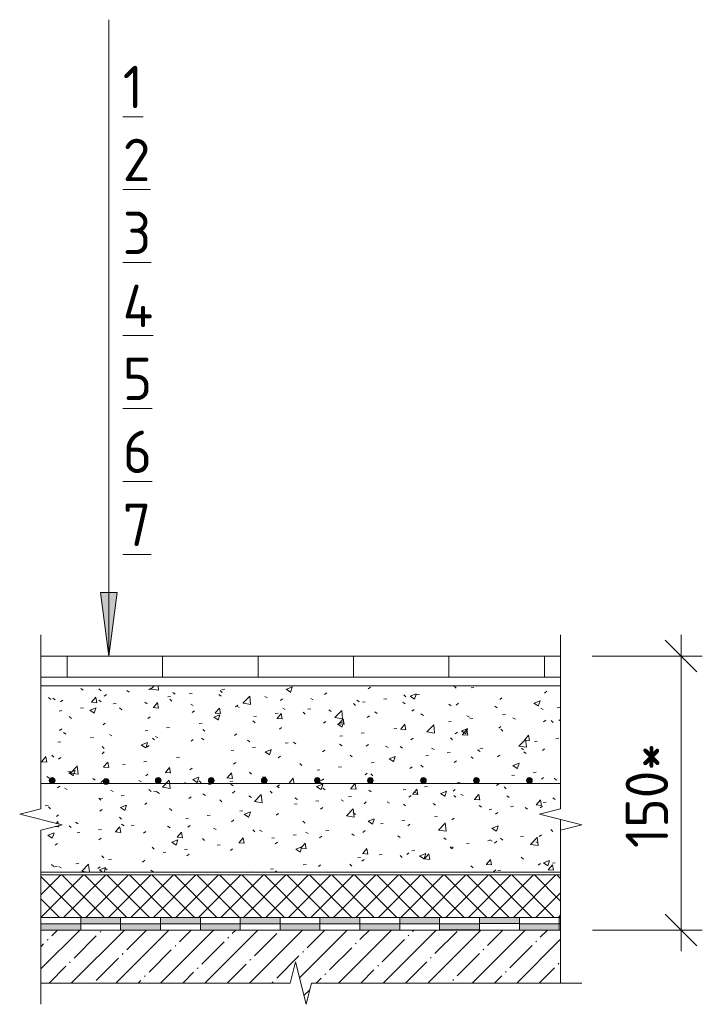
# Model space of a CAD drawing. Header units: millimetres. Extents: x 82112 to 162374, y -10965 to 131389.
# Tile 11 of 82: x 155163 to 155485, y 3184 to 3649. Entities that reach past the tile are written whole.
import ezdxf

# ---------------------------------------------------------------- set-up
doc = ezdxf.new("R2010")
doc.units = ezdxf.units.MM
for name, color, linetype, lineweight in [('A-ANNO-DIMS', 7, 'Continuous', 5), ('A-ANNO-DIMS-10', 7, 'Continuous', 5), ('A-ANNO-NOTE', 7, 'Continuous', 5), ('A-DETL', 7, 'Continuous', 25), ('A-DETL-GENF', 7, 'Continuous', 13), ('G-ANNO-TEXT', 7, 'Continuous', 5)]:
    doc.layers.add(name, color=color, linetype=linetype, lineweight=lineweight)
doc.styles.add('GOST Common_4', font='GOST_Common.ttf', dxfattribs={"height": 20})
doc.dimstyles.new('2_мм_2', dxfattribs={"dimscale": 304.8, "dimtxt": 20.1143, "dimasz": 0.049213, "dimexe": 0.032808, "dimexo": 0.049213, "dimgap": 0, "dimtad": 1, "dimdec": 0, "dimdsep": 46, "dimtxsty": 'GOST Common_4', "dimblk1": 'OBLIQUE', "dimblk2": 'OBLIQUE', "dimsah": 1, "dimcen": 0.09, "dimdle": 0.032808, "dimadec": 5, "dimazin": 2, "dimtfac": 1, "dimtdec": 4, "dimtix": 1, "dimtmove": 0, "dimatfit": 3, "dimfxl": 1, "dimtvp": 1, "dimtolj": 1, "dimtzin": 0, "dimarcsym": 2})

# ---------------------------------------------------------------- blocks, each defined once
blk = doc.blocks.new('Линия разрыва - М 1_5-7511685-Пол_Тип 13')
at = {"layer": 'A-DETL-GENF', "lineweight": 5}
for p, q in [((1041.43, 3351.04), (1041.43, 3358.54)), ((1041.43, 3351.04), (1041.43, 3276.46)), ((1041.43, 3276.46), (1031.43, 3273.96)), ((1031.43, 3273.96), (1051.43, 3268.96)), ((1051.43, 3268.96), (1041.43, 3266.46)), ((1041.43, 3266.46), (1041.43, 3194.38))]:
    blk.add_line(p, q, dxfattribs=at)
blk = doc.blocks.new('Линия разрыва - М 1_5-5780434-Пол_Тип 13')
at = {"layer": 'A-DETL-GENF', "lineweight": 5}
for p, q in [((916.43, 3204.38), (913.93, 3194.38)), ((921.43, 3184.38), (916.43, 3204.38)), ((913.93, 3194.38), (796.43, 3194.38)), ((923.93, 3194.38), (921.43, 3184.38)), ((1043.93, 3194.38), (923.93, 3194.38)), ((1043.93, 3194.38), (1051.43, 3194.38))]:
    blk.add_line(p, q, dxfattribs=at)
blk = doc.blocks.new('Линия разрыва - М 1_5-V40-Пол_Тип 13')
at = {"layer": 'A-DETL-GENF', "lineweight": 5}
for p, q in [((796.43, 3351.04), (796.43, 3358.54)), ((796.43, 3276.46), (796.43, 3351.04)), ((786.43, 3273.96), (796.43, 3276.46)), ((806.43, 3268.96), (786.43, 3273.96)), ((796.43, 3266.46), (806.43, 3268.96)), ((796.43, 3191.88), (796.43, 3266.46)), ((796.43, 3191.88), (796.43, 3184.38))]:
    blk.add_line(p, q, dxfattribs=at)
blk = doc.blocks.new('DIMBLOCK262-Пол_Тип 13')
at = {"layer": 'A-ANNO-DIMS-10', "lineweight": 25, "transparency": 16777216}
for p, q in [((155474.76, 3348.54), (155467.26, 3356.04)), ((155474.76, 3348.54), (155482.26, 3341.04)), ((155474.76, 3219.38), (155467.26, 3226.88)), ((155474.76, 3219.38), (155482.26, 3211.88))]:
    blk.add_line(p, q, dxfattribs=at)
at = {"layer": 'A-ANNO-DIMS-10', "transparency": 16777216}
for p, q in [((155474.76, 3358.54), (155474.76, 3209.38)), ((155432.91, 3348.54), (155484.76, 3348.54)), ((155474.76, 3348.54), (155432.91, 3348.54)), ((155432.94, 3219.38), (155484.76, 3219.38)), ((155474.76, 3219.38), (155432.94, 3219.38))]:
    blk.add_line(p, q, dxfattribs=at)
at = {"layer": 'A-ANNO-DIMS-10', "color": 0, "transparency": 16777216, "insert": (155448.63, 3258.05), "char_height": 20, "width": 62.1839, "attachment_point": 1, "rotation": 90, "line_spacing_factor": 1.022761, "style": 'GOST Common_4'}
blk.add_mtext('150*', dxfattribs=at)
blk = doc.blocks.new('_Oblique')
at = {"color": 0, "linetype": 'ByBlock', "lineweight": -2}
blk.add_line((-0.5, -0.5), (0.5, 0.5), dxfattribs=at)
blk = doc.blocks.new('Стрелка 15гр_черная - Стрелка 15гр_ черная-6211078-Пол_Тип 13')
at = {"layer": 'A-ANNO-NOTE'}
blk.add_hatch(color=256, dxfattribs=at).paths.add_polyline_path([(824.55, 3378.54), (832.45, 3378.54), (828.5, 3348.54)])
for p, q in [((828.5, 3348.54), (828.5, 3648.54)), ((828.5, 3348.54), (824.55, 3378.54)), ((824.55, 3378.54), (832.45, 3378.54)), ((824.55, 3378.54), (828.5, 3348.54)), ((832.45, 3378.54), (824.55, 3378.54)), ((828.5, 3348.54), (832.45, 3378.54)), ((828.5, 3348.54), (832.45, 3378.54))]:
    blk.add_line(p, q, dxfattribs=at)

msp = doc.modelspace()

# ---------------------------------------------------------------- hatches: boundary and pattern name
at = {"layer": 'A-DETL-GENF', "lineweight": 5}
h = msp.add_hatch(dxfattribs=at)
h.set_pattern_fill('FP_18', color=256, style=0, pattern_type=2)
h.set_pattern_definition([(50, (154376.51, 0), (29.14922, -2.55045), [3.048, -33.528]), (355, (154376.51, 0), (-5.6392, 30.56881), [2.438, -26.822]), (100.451, (154378.94, -0.213), (23.51063, 28.01852), [2.59, -28.494]), (46.184, (154376.51, 8.128), (43.373, -6.7271), [4.572, -50.292]), (96.636, (154380.124, 7.567), (37.98455, 39.5888), [3.886, -42.742]), (351.184, (154376.51, 8.13), (37.9851, 39.58804), [3.658, -40.234]), (21, (154380.574, 6.096), (24.258, -16.3625), [3.048, -33.528]), (326, (154380.574, 6.096), (9.8879, 29.47003), [2.438, -26.822]), (71.451, (154382.596, 4.732), (34.1465, 13.10737), [2.59, -28.494]), (37.5, (154376.51, 0), (0.494453, 13.528656), [1.341, -25.156, 1.341, -25.888, -26.924]), (37.5, (154376.51, 0), (0.494453, 13.528656), [-53.726, 1.341, -25.583]), (7.5, (154376.51, 0), (10.69131, 16.028623), [1.341, -14.183, 1.341, -24.547, -10.262]), (7.5, (154376.51, 0), (10.69131, 16.028623), [-41.412, 1.341, -8.92]), (327.5, (154367.447, 0), (21.693914, -0.916693), [1.341, -8.819, 1.341, -30.358, -42.062]), (327.5, (154367.447, 0), (21.693914, -0.916693), [-41.859, 1.341, -40.721]), (317.5, (154363.383, 0), (23.70005, 4.06831), [1.341, -11.867, 1.341, -19.71, -29.87]), (317.5, (154363.383, 0), (23.70005, 4.06831), [-34.26, 1.341, -28.529])])
h.paths.add_polyline_path([(155338.849962, 3246.691156), (155417.937052, 3246.691156), (155417.937052, 3271.462929), (155407.937052, 3273.962929), (155417.937052, 3276.462929), (155417.937052, 3334.541054), (155172.937052, 3334.541054), (155172.937052, 3276.462929), (155162.937052, 3273.962929), (155182.937052, 3268.962929), (155172.937052, 3266.462929), (155172.937052, 3246.691156), (155299.97727, 3246.691156)])
h.paths.add_polyline_path([(155203.664994, 3288.091781), (155202.99054, 3288.2725), (155202.496805, 3288.766236), (155202.316085, 3289.44069), (155202.496805, 3290.115145), (155202.99054, 3290.60888), (155203.664994, 3290.7896), (155204.339449, 3290.60888), (155204.926458, 3289.889963), (155205.013904, 3289.44069), (155204.833184, 3288.766236), (155204.339449, 3288.2725)])
h.paths.add_polyline_path([(155253.253544, 3288.541054), (155252.579089, 3288.721773), (155252.085354, 3289.215508), (155251.904634, 3289.889963), (155252.085354, 3290.564417), (155252.579089, 3291.058153), (155253.253544, 3291.238872), (155253.927998, 3291.058153), (155254.421733, 3290.564417), (155254.602453, 3289.889963), (155254.421733, 3289.215508), (155253.927998, 3288.721773)])
h.paths.add_polyline_path([(155378.253544, 3288.541054), (155377.579089, 3288.721773), (155377.085354, 3289.215508), (155376.904634, 3289.889963), (155377.085354, 3290.564417), (155377.579089, 3291.058153), (155378.253544, 3291.238872), (155378.927998, 3291.058153), (155379.421733, 3290.564417), (155379.602453, 3289.889963), (155379.421733, 3289.215508), (155378.927998, 3288.721773)])
h.paths.add_polyline_path([(155303.253544, 3288.541054), (155302.579089, 3288.721773), (155302.085354, 3289.215508), (155301.904634, 3289.889963), (155302.085354, 3290.564417), (155302.579089, 3291.058153), (155303.253544, 3291.238872), (155303.927998, 3291.058153), (155304.421733, 3290.564417), (155304.602453, 3289.889963), (155304.421733, 3289.215508), (155303.927998, 3288.721773)])
h.paths.add_polyline_path([(155353.253544, 3288.541054), (155352.579089, 3288.721773), (155352.085354, 3289.215508), (155351.904634, 3289.889963), (155352.085354, 3290.564417), (155352.579089, 3291.058153), (155353.253544, 3291.238872), (155353.927998, 3291.058153), (155354.421733, 3290.564417), (155354.602453, 3289.889963), (155354.421733, 3289.215508), (155353.927998, 3288.721773)])
h.paths.add_polyline_path([(155178.253544, 3288.541054), (155177.579089, 3288.721773), (155177.085354, 3289.215508), (155176.904634, 3289.889963), (155177.085354, 3290.564417), (155177.579089, 3291.058153), (155178.253544, 3291.238872), (155178.927998, 3291.058153), (155179.421733, 3290.564417), (155179.602453, 3289.889963), (155179.421733, 3289.215508), (155178.927998, 3288.721773)])
h.paths.add_polyline_path([(155278.253544, 3288.541054), (155277.579089, 3288.721773), (155277.085354, 3289.215508), (155276.904634, 3289.889963), (155277.085354, 3290.564417), (155277.579089, 3291.058153), (155278.253544, 3291.238872), (155278.927998, 3291.058153), (155279.421733, 3290.564417), (155279.602453, 3289.889963), (155279.421733, 3289.215508), (155278.927998, 3288.721773)])
h.paths.add_polyline_path([(155403.253544, 3288.541054), (155402.579089, 3288.721773), (155402.085354, 3289.215508), (155401.904634, 3289.889963), (155402.085354, 3290.564417), (155402.579089, 3291.058153), (155403.253544, 3291.238872), (155403.927998, 3291.058153), (155404.421733, 3290.564417), (155404.602453, 3289.889963), (155404.421733, 3289.215508), (155403.927998, 3288.721773)])
h.paths.add_polyline_path([(155228.253544, 3288.541054), (155227.579089, 3288.721773), (155227.085354, 3289.215508), (155226.904634, 3289.889963), (155227.085354, 3290.564417), (155227.579089, 3291.058153), (155228.253544, 3291.238872), (155228.927998, 3291.058153), (155229.421733, 3290.564417), (155229.602453, 3289.889963), (155229.421733, 3289.215508), (155228.927998, 3288.721773)])
h.paths.add_polyline_path([(155328.253544, 3288.541054), (155327.579089, 3288.721773), (155327.085354, 3289.215508), (155326.904634, 3289.889963), (155327.085354, 3290.564417), (155327.579089, 3291.058153), (155328.253544, 3291.238872), (155328.927998, 3291.058153), (155329.421733, 3290.564417), (155329.602453, 3289.889963), (155329.421733, 3289.215508), (155328.927998, 3288.721773)])
at = {"layer": 'A-DETL-GENF'}
for points in [[(155178.253544, 3288.541054), (155178.927998, 3288.721773), (155179.421733, 3289.215508), (155179.602453, 3289.889963), (155179.421733, 3290.564417), (155178.927998, 3291.058153), (155178.253544, 3291.238872), (155177.579089, 3291.058153), (155177.085354, 3290.564417), (155176.904634, 3289.889963), (155177.085354, 3289.215508), (155177.579089, 3288.721773)], [(155228.253544, 3288.541054), (155228.927998, 3288.721773), (155229.421733, 3289.215508), (155229.602453, 3289.889963), (155229.421733, 3290.564417), (155228.927998, 3291.058153), (155228.253544, 3291.238872), (155227.579089, 3291.058153), (155227.085354, 3290.564417), (155226.904634, 3289.889963), (155227.085354, 3289.215508), (155227.579089, 3288.721773)], [(155253.253544, 3288.541054), (155253.927998, 3288.721773), (155254.421733, 3289.215508), (155254.602453, 3289.889963), (155254.421733, 3290.564417), (155253.927998, 3291.058153), (155253.253544, 3291.238872), (155252.579089, 3291.058153), (155252.085354, 3290.564417), (155251.904634, 3289.889963), (155252.085354, 3289.215508), (155252.579089, 3288.721773)], [(155278.253544, 3288.541054), (155278.927998, 3288.721773), (155279.421733, 3289.215508), (155279.602453, 3289.889963), (155279.421733, 3290.564417), (155278.927998, 3291.058153), (155278.253544, 3291.238872), (155277.579089, 3291.058153), (155277.085354, 3290.564417), (155276.904634, 3289.889963), (155277.085354, 3289.215508), (155277.579089, 3288.721773)], [(155303.253544, 3288.541054), (155303.927998, 3288.721773), (155304.421733, 3289.215508), (155304.602453, 3289.889963), (155304.421733, 3290.564417), (155303.927998, 3291.058153), (155303.253544, 3291.238872), (155302.579089, 3291.058153), (155302.085354, 3290.564417), (155301.904634, 3289.889963), (155302.085354, 3289.215508), (155302.579089, 3288.721773)], [(155328.253544, 3288.541054), (155328.927998, 3288.721773), (155329.421733, 3289.215508), (155329.602453, 3289.889963), (155329.421733, 3290.564417), (155328.927998, 3291.058153), (155328.253544, 3291.238872), (155327.579089, 3291.058153), (155327.085354, 3290.564417), (155326.904634, 3289.889963), (155327.085354, 3289.215508), (155327.579089, 3288.721773)], [(155353.253544, 3288.541054), (155353.927998, 3288.721773), (155354.421733, 3289.215508), (155354.602453, 3289.889963), (155354.421733, 3290.564417), (155353.927998, 3291.058153), (155353.253544, 3291.238872), (155352.579089, 3291.058153), (155352.085354, 3290.564417), (155351.904634, 3289.889963), (155352.085354, 3289.215508), (155352.579089, 3288.721773)], [(155378.253544, 3288.541054), (155378.927998, 3288.721773), (155379.421733, 3289.215508), (155379.602453, 3289.889963), (155379.421733, 3290.564417), (155378.927998, 3291.058153), (155378.253544, 3291.238872), (155377.579089, 3291.058153), (155377.085354, 3290.564417), (155376.904634, 3289.889963), (155377.085354, 3289.215508), (155377.579089, 3288.721773)], [(155403.253544, 3288.541054), (155403.927998, 3288.721773), (155404.421733, 3289.215508), (155404.602453, 3289.889963), (155404.421733, 3290.564417), (155403.927998, 3291.058153), (155403.253544, 3291.238872), (155402.579089, 3291.058153), (155402.085354, 3290.564417), (155401.904634, 3289.889963), (155402.085354, 3289.215508), (155402.579089, 3288.721773)], [(155203.664994, 3288.091781), (155204.339449, 3288.2725), (155204.833184, 3288.766236), (155205.013904, 3289.44069), (155204.833184, 3290.115145), (155204.339449, 3290.60888), (155203.664994, 3290.7896), (155202.99054, 3290.60888), (155202.496805, 3290.115145), (155202.316085, 3289.44069), (155202.496805, 3288.766236), (155202.99054, 3288.2725)]]:
    msp.add_hatch(color=256, dxfattribs=at).paths.add_polyline_path(points)
at = {"layer": 'A-DETL-GENF', "lineweight": 5}
h = msp.add_hatch(dxfattribs=at)
h.set_pattern_fill('FP_19', color=256, style=0, pattern_type=2)
h.set_pattern_definition([(45, (154376.51, 0), (-5.303301, 5.303301), []), (135, (154376.51, 0), (-5.303301, -5.303301), [])])
h.paths.add_polyline_path([(155172.937052, 3225.384804), (155417.937052, 3225.384804), (155417.937052, 3245.384804), (155172.937052, 3245.384804)])
at = {"layer": 'A-DETL-GENF', "true_color": 0x808080}
h = msp.add_hatch(color=8, dxfattribs=at)
h.paths.add_polyline_path([(155299.97727, 3219.384804), (155304.517931, 3219.384804), (155304.517931, 3222.384804), (155285.720663, 3222.384804), (155285.720663, 3219.384804)])
h.paths.add_polyline_path([(155417.301542, 3219.384804), (155417.301542, 3222.384804), (155398.504274, 3222.384804), (155398.504274, 3219.384804)])
h.paths.add_polyline_path([(155191.734321, 3219.384804), (155191.734321, 3222.384804), (155172.937052, 3222.384804), (155172.937052, 3219.384804)])
h.paths.add_polyline_path([(155210.531589, 3219.384804), (155229.328858, 3219.384804), (155229.328858, 3222.384804), (155210.531589, 3222.384804)])
h.paths.add_polyline_path([(155248.126126, 3219.384804), (155266.923395, 3219.384804), (155266.923395, 3222.384804), (155248.126126, 3222.384804)])
h.paths.add_polyline_path([(155342.112468, 3219.384804), (155342.112468, 3222.384804), (155323.3152, 3222.384804), (155323.3152, 3219.384804)])
h.paths.add_polyline_path([(155360.909737, 3219.503197), (155379.707005, 3219.503197), (155379.707005, 3222.384804), (155360.909737, 3222.384804)])
h = msp.add_hatch(color=8, dxfattribs=at)
h.paths.add_polyline_path([(155323.3152, 3222.384804), (155323.3152, 3225.384804), (155304.517931, 3225.384804), (155304.517931, 3222.384804)])
h.paths.add_polyline_path([(155210.531589, 3222.384804), (155210.531589, 3225.384804), (155191.734321, 3225.384804), (155191.734321, 3222.384804)])
h.paths.add_polyline_path([(155229.328858, 3222.384804), (155248.126126, 3222.384804), (155248.126126, 3225.384804), (155229.328858, 3225.384804)])
h.paths.add_polyline_path([(155417.937052, 3222.384804), (155417.937052, 3225.384804), (155417.301542, 3225.384804), (155417.301542, 3222.384804)])
h.paths.add_polyline_path([(155266.923395, 3222.384804), (155285.720663, 3222.384804), (155285.720663, 3225.384804), (155266.923395, 3225.384804)])
h.paths.add_polyline_path([(155360.909737, 3222.384804), (155360.909737, 3225.384804), (155342.112468, 3225.384804), (155342.112468, 3222.384804)])
h.paths.add_polyline_path([(155379.707005, 3222.503197), (155398.504274, 3222.503197), (155398.504274, 3225.384804), (155379.707005, 3225.384804)])
at = {"layer": 'A-DETL-GENF', "lineweight": 5}
h = msp.add_hatch(dxfattribs=at)
h.set_pattern_fill('FP_13', color=256, style=0, pattern_type=2)
h.set_pattern_definition([(45, (154376.51, 0), (-10.500536, 10.500536), [14.85, -2.475, 0.495, -2.475]), (45, (154376.51, 10.494), (-10.500536, 10.500536), [])])
h.paths.add_polyline_path([(155297.937052, 3184.384804), (155300.437052, 3194.384804), (155417.937052, 3194.384804), (155417.937052, 3219.384804), (155172.937052, 3219.384804), (155172.937052, 3194.384804), (155290.437052, 3194.384804), (155292.937052, 3204.384804), (155295.437052, 3194.384804)])

# ---------------------------------------------------------------- linework, layer by layer
at = {"layer": 'A-DETL', "lineweight": 5}
for p, q in [((155417.937052, 3348.541054), (155172.937052, 3348.541054)), ((155185.336807, 3348.541054), (155185.336807, 3338.541054)), ((155230.336807, 3348.541054), (155230.336807, 3338.541054)), ((155275.336807, 3348.541054), (155275.336807, 3338.541054)), ((155320.336807, 3348.541054), (155320.336807, 3338.541054)), ((155365.336807, 3348.541054), (155365.336807, 3338.541054)), ((155410.336807, 3348.541054), (155410.336807, 3338.541054)), ((155172.937052, 3338.541054), (155417.937052, 3338.541054)), ((155172.937052, 3334.541054), (155417.937052, 3334.541054)), ((155417.937052, 3266.462929), (155417.937052, 3271.462929)), ((155172.937052, 3246.691156), (155417.937052, 3246.691156)), ((155417.937052, 3245.384804), (155172.937052, 3245.384804)), ((155172.937052, 3225.384804), (155191.734321, 3225.384804)), ((155191.734321, 3222.384804), (155172.937052, 3222.384804)), ((155210.531589, 3225.384804), (155191.734321, 3225.384804)), ((155191.734321, 3225.384804), (155191.734321, 3222.384804)), ((155191.734321, 3222.384804), (155210.531589, 3222.384804)), ((155191.734321, 3219.384804), (155191.734321, 3222.384804)), ((155210.531589, 3225.384804), (155229.328858, 3225.384804)), ((155210.531589, 3222.384804), (155210.531589, 3225.384804)), ((155229.328858, 3222.384804), (155210.531589, 3222.384804)), ((155210.531589, 3222.384804), (155210.531589, 3219.384804)), ((155248.126126, 3225.384804), (155229.328858, 3225.384804)), ((155229.328858, 3225.384804), (155229.328858, 3222.384804)), ((155229.328858, 3222.384804), (155248.126126, 3222.384804)), ((155229.328858, 3219.384804), (155229.328858, 3222.384804)), ((155248.126126, 3225.384804), (155266.923395, 3225.384804)), ((155248.126126, 3222.384804), (155248.126126, 3225.384804)), ((155266.923395, 3222.384804), (155248.126126, 3222.384804)), ((155248.126126, 3222.384804), (155248.126126, 3219.384804)), ((155285.720663, 3225.384804), (155266.923395, 3225.384804)), ((155266.923395, 3225.384804), (155266.923395, 3222.384804)), ((155266.923395, 3222.384804), (155285.720663, 3222.384804)), ((155266.923395, 3219.384804), (155266.923395, 3222.384804)), ((155285.720663, 3225.384804), (155304.517931, 3225.384804)), ((155285.720663, 3222.384804), (155285.720663, 3225.384804)), ((155304.517931, 3222.384804), (155285.720663, 3222.384804)), ((155285.720663, 3222.384804), (155285.720663, 3219.384804)), ((155323.3152, 3225.384804), (155304.517931, 3225.384804)), ((155304.517931, 3225.384804), (155304.517931, 3222.384804)), ((155304.517931, 3222.384804), (155323.3152, 3222.384804)), ((155304.517931, 3219.384804), (155304.517931, 3222.384804)), ((155323.3152, 3225.384804), (155342.112468, 3225.384804)), ((155323.3152, 3222.384804), (155323.3152, 3225.384804)), ((155342.112468, 3222.384804), (155323.3152, 3222.384804)), ((155323.3152, 3222.384804), (155323.3152, 3219.384804)), ((155360.909737, 3225.384804), (155342.112468, 3225.384804)), ((155342.112468, 3225.384804), (155342.112468, 3222.384804)), ((155342.112468, 3222.384804), (155360.909737, 3222.384804)), ((155342.112468, 3219.384804), (155342.112468, 3222.384804)), ((155360.909737, 3225.384804), (155379.707005, 3225.384804)), ((155360.909737, 3222.384804), (155360.909737, 3225.384804)), ((155379.707005, 3222.384804), (155360.909737, 3222.384804)), ((155360.909737, 3222.384804), (155360.909737, 3219.503197)), ((155398.504274, 3225.384804), (155379.707005, 3225.384804)), ((155379.707005, 3225.384804), (155379.707005, 3222.503197)), ((155379.707005, 3222.503197), (155398.504274, 3222.503197)), ((155379.707005, 3219.503197), (155379.707005, 3222.384804)), ((155398.504274, 3225.384804), (155417.301542, 3225.384804)), ((155398.504274, 3222.503197), (155398.504274, 3225.384804)), ((155417.301542, 3222.384804), (155398.504274, 3222.384804)), ((155398.504274, 3222.384804), (155398.504274, 3219.384804)), ((155417.937052, 3225.384804), (155417.301542, 3225.384804)), ((155417.301542, 3225.384804), (155417.301542, 3222.384804)), ((155417.301542, 3222.384804), (155417.937052, 3222.384804)), ((155417.301542, 3219.384804), (155417.301542, 3222.384804)), ((155172.937052, 3219.384804), (155191.734321, 3219.384804)), ((155210.531589, 3219.384804), (155191.734321, 3219.384804)), ((155210.531589, 3219.384804), (155229.328858, 3219.384804)), ((155248.126126, 3219.384804), (155229.328858, 3219.384804)), ((155248.126126, 3219.384804), (155266.923395, 3219.384804)), ((155285.720663, 3219.384804), (155266.923395, 3219.384804)), ((155285.720663, 3219.384804), (155304.517931, 3219.384804)), ((155323.3152, 3219.384804), (155304.517931, 3219.384804)), ((155323.3152, 3219.384804), (155342.112468, 3219.384804)), ((155398.504274, 3219.384804), (155342.112468, 3219.384804)), ((155360.909737, 3219.503197), (155379.707005, 3219.503197)), ((155398.504274, 3219.384804), (155417.301542, 3219.384804)), ((155417.937052, 3219.384804), (155417.301542, 3219.384804))]:
    msp.add_line(p, q, dxfattribs=at)
at = {"layer": 'A-DETL', "lineweight": 13}
msp.add_line((155172.937052, 3288.541054), (155417.937052, 3288.541054), dxfattribs=at)
at = {"layer": 'A-DETL', "lineweight": 5}
for centre, start, end in [((155178.253544, 3289.889963), 0, 180), ((155228.253544, 3289.889963), 0, 180), ((155253.253544, 3289.889963), 0, 180), ((155278.253544, 3289.889963), 0, 180), ((155303.253544, 3289.889963), 0, 180), ((155328.253544, 3289.889963), 0, 180), ((155353.253544, 3289.889963), 0, 180), ((155378.253544, 3289.889963), 0, 180), ((155403.253544, 3289.889963), 0, 180), ((155178.253544, 3289.889963), 180, 0), ((155203.664994, 3289.44069), 0, 180), ((155203.664994, 3289.44069), 180, 0), ((155228.253544, 3289.889963), 180, 0), ((155253.253544, 3289.889963), 180, 0), ((155278.253544, 3289.889963), 180, 0), ((155303.253544, 3289.889963), 180, 0), ((155328.253544, 3289.889963), 180, 0), ((155353.253544, 3289.889963), 180, 0), ((155378.253544, 3289.889963), 180, 0), ((155403.253544, 3289.889963), 180, 0)]:
    msp.add_arc(centre, 1.348909, start, end, dxfattribs=at)

# ---------------------------------------------------------------- block references
at = {"layer": 'A-ANNO-NOTE'}
msp.add_blockref('Стрелка 15гр_черная - Стрелка 15гр_ черная-6211078-Пол_Тип 13', (154376.510285, 0), dxfattribs=at)
at = {"layer": 'A-DETL-GENF'}
for name in ['Линия разрыва - М 1_5-V40-Пол_Тип 13', 'Линия разрыва - М 1_5-7511685-Пол_Тип 13', 'Линия разрыва - М 1_5-5780434-Пол_Тип 13']:
    msp.add_blockref(name, (154376.510285, 0), dxfattribs=at)

# ---------------------------------------------------------------- texts
at = {"layer": 'G-ANNO-TEXT', "char_height": 20, "attachment_point": 1, "style": 'GOST Common_4'}
for s, insert, width in [('\\L\\fGOST Common|b0|i0|c204|p34|;\\L1', (155211.529872, 3626.819837), 12.0253125), ('\\L\\fGOST Common|b0|i0|c204|p34|;\\L2', (155211.529872, 3592.424004), 17.637125), ('\\L\\fGOST Common|b0|i0|c204|p34|;\\L3', (155211.529872, 3558.02817), 16.8354375), ('\\L\\fGOST Common|b0|i0|c204|p34|;\\L4', (155211.529872, 3523.632337), 20.0421875), ('\\L\\fGOST Common|b0|i0|c204|p34|;\\L5', (155211.529872, 3489.236504), 17.637125), ('\\L\\fGOST Common|b0|i0|c204|p34|;\\L6', (155211.529872, 3454.84067), 17.637125), ('\\L\\fGOST Common|b0|i0|c204|p34|;\\L7', (155211.529872, 3420.444837), 17.637125)]:
    msp.add_mtext(s, dxfattribs=dict(at, insert=insert, width=width))

# ---------------------------------------------------------------- dimensions: what is measured, and where the dimension line sits
at = {"layer": 'A-ANNO-DIMS'}
dim = msp.add_linear_dim(base=(155474.763399, 3219.384804), p1=(155447.910686, 3348.541054), p2=(155417.937052, 3219.384804), angle=90, text='150*', dimstyle='2_мм_2', override={"dimpost": '<>', "dimfxl": 132.588671}, dxfattribs=at)
dim.commit()
dim.dimension.update_dxf_attribs({"geometry": 'DIMBLOCK262-Пол_Тип 13', "text_midpoint": (155464.763399, 3283.962929)})

doc.saveas('drawing.dxf')
